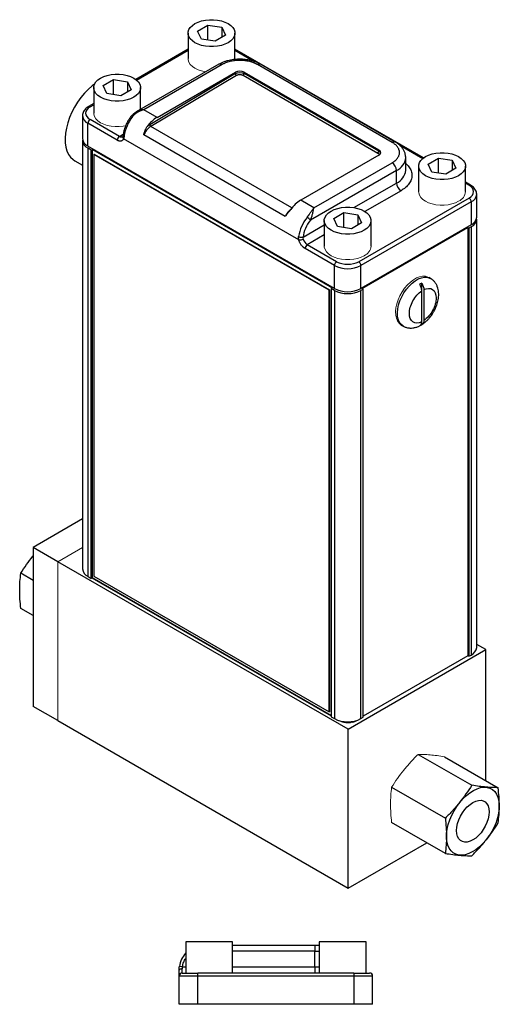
# Model space of a CAD drawing. Header units: inches. Extents: x 7 to 26.1, y 1 to 21.5.
# Tile 4 of 4: x 21.3 to 26.1, y 11.6 to 21.5. Entities that reach past the tile are written whole.
import ezdxf

# ---------------------------------------------------------------- set-up
doc = ezdxf.new("R2010")
doc.units = ezdxf.units.IN
doc.header["$MEASUREMENT"] = 0

msp = doc.modelspace()

# ---------------------------------------------------------------- linework, layer by layer
at = {"color": 7, "linetype": 'Continuous', "lineweight": 25}
for p, q in [((23.077, 21.347), (23.1791, 21.4059)), ((23.1791, 21.4059), (23.3185, 21.3843)), ((23.1791, 21.2565), (23.1791, 21.4059)), ((22.9821, 21.3254), (22.9821, 21.0703)), ((23.1144, 21.2665), (23.077, 21.347)), ((23.3558, 21.3039), (23.2538, 21.2449)), ((23.3185, 21.3843), (23.3558, 21.3039)), ((23.3185, 21.3843), (23.3185, 21.2823)), ((23.4508, 21.0703), (23.4508, 21.3254)), ((23.2538, 21.2449), (23.1144, 21.2665)), ((22.9821, 21.1649), (22.4578, 20.8623)), ((25.3369, 20.0761), (23.4508, 21.1649)), ((23.2905, 21.0138), (22.4633, 20.5362)), ((23.3218, 21.0107), (22.5387, 20.5586)), ((25.0238, 20.2322), (23.6753, 21.0107)), ((25.055, 20.2353), (23.7066, 21.0138)), ((23.4544, 20.9209), (22.5976, 20.4091)), ((23.4652, 20.9027), (22.6084, 20.3908)), ((22.6712, 20.4821), (23.4544, 20.9342)), ((23.4544, 20.9209), (23.4544, 20.9342)), ((23.5323, 20.9034), (24.8808, 20.1249)), ((23.5428, 20.9342), (24.8912, 20.1557)), ((23.5428, 20.9216), (23.5428, 20.9342)), ((24.8912, 20.1432), (23.5428, 20.9216)), ((22.1323, 20.8016), (22.2344, 20.8605)), ((22.1697, 20.7211), (22.1323, 20.8016)), ((22.2344, 20.8605), (22.3738, 20.839)), ((22.2344, 20.7111), (22.2344, 20.8605)), ((22.3738, 20.839), (22.4111, 20.7585)), ((22.3738, 20.839), (22.3738, 20.7369)), ((22.0374, 20.7801), (22.0374, 20.5249)), ((22.3091, 20.6996), (22.1697, 20.7211)), ((22.4111, 20.7585), (22.3091, 20.6996)), ((22.5061, 20.5609), (22.5061, 20.7801)), ((22.0374, 20.6196), (21.9865, 20.5902)), ((22.4671, 20.5383), (22.4636, 20.5358)), ((22.6712, 20.4821), (22.5387, 20.5586)), ((21.9251, 20.4994), (21.9251, 20.2693)), ((21.98, 20.1928), (21.98, 20.4228)), ((22.2735, 20.2534), (21.98, 20.4228)), ((22.2956, 20.2917), (22.0021, 20.4611)), ((23.9537, 19.4903), (22.538, 20.3075)), ((21.9253, 20.2497), (21.9253, 15.9629)), ((24.0901, 19.2547), (22.3357, 20.2675)), ((24.4457, 18.7694), (21.98, 20.1928)), ((22.0133, 20.154), (21.9804, 20.173)), ((21.9804, 15.8861), (21.9804, 20.173)), ((22.0133, 20.154), (22.0239, 20.1601)), ((22.0133, 15.8672), (22.0133, 20.154)), ((22.0239, 20.1601), (24.4231, 18.7751)), ((22.0239, 15.8733), (22.0239, 20.1601)), ((22.0391, 20.1105), (22.0462, 20.1146)), ((24.3938, 18.7512), (22.0391, 20.1105)), ((22.0391, 20.1105), (22.0391, 15.889)), ((24.8912, 20.1432), (24.8912, 20.1557)), ((21.848, 20.0479), (21.9253, 20.0033)), ((24.8912, 20.1047), (24.1081, 19.6526)), ((24.2407, 19.5761), (25.0238, 20.0281)), ((25.1595, 20.0792), (25.1579, 20.0974)), ((25.1595, 19.9526), (25.1595, 20.0792)), ((25.3836, 20.0154), (25.4857, 20.0743)), ((25.4209, 19.9349), (25.3836, 20.0154)), ((25.4857, 20.0743), (25.6251, 20.0528)), ((25.4857, 19.9249), (25.4857, 20.0743)), ((25.6251, 20.0528), (25.6624, 19.9723)), ((25.6251, 20.0528), (25.6251, 19.9507)), ((25.068, 19.9516), (24.2052, 19.4535)), ((25.068, 19.825), (25.068, 19.9516)), ((25.2886, 19.9939), (25.2886, 19.7387)), ((25.5604, 19.9134), (25.4209, 19.9349)), ((25.6624, 19.9723), (25.5604, 19.9134)), ((25.7574, 19.7387), (25.7574, 19.9939)), ((25.8082, 19.804), (25.7574, 19.8334)), ((24.2407, 19.5761), (24.1081, 19.6526)), ((25.7926, 19.6749), (24.6888, 19.0377)), ((25.8147, 19.6366), (24.7109, 18.9994)), ((25.8147, 19.6366), (25.8147, 19.4066)), ((25.8696, 19.4831), (25.8696, 19.7132)), ((24.4389, 19.4701), (24.541, 19.529)), ((24.541, 19.529), (24.6804, 19.5074)), ((24.541, 19.3796), (24.541, 19.529)), ((24.3439, 19.4485), (24.3439, 19.1933)), ((24.4763, 19.3896), (24.4389, 19.4701)), ((24.7177, 19.4269), (24.6157, 19.368)), ((24.6804, 19.5074), (24.7177, 19.4269)), ((24.6804, 19.5074), (24.6804, 19.4054)), ((24.8127, 19.1933), (24.8127, 19.4485)), ((25.8694, 15.1767), (25.8694, 19.4635)), ((24.6157, 19.368), (24.4763, 19.3896)), ((25.8147, 19.4066), (24.7109, 18.7694)), ((24.7236, 18.7694), (25.7807, 19.3796)), ((25.7807, 19.3796), (25.7914, 19.3735)), ((25.7807, 19.3796), (25.7807, 15.0928)), ((25.8143, 19.3868), (25.7914, 19.3735)), ((25.7914, 19.3735), (25.7914, 15.0867)), ((25.8143, 19.3868), (25.8143, 15.0999)), ((24.4457, 18.9994), (24.1523, 19.1688)), ((24.4678, 19.0377), (24.1744, 19.2071)), ((24.4457, 18.7694), (24.4457, 18.9994)), ((24.7109, 18.7694), (24.7109, 18.9994)), ((25.4074, 18.8697), (25.3897, 18.8799)), ((24.3938, 18.7512), (24.4008, 18.7553)), ((24.3938, 14.5297), (24.3938, 18.7512)), ((24.4231, 18.7751), (24.4125, 18.769)), ((24.4454, 18.75), (24.4125, 18.769)), ((24.4125, 18.769), (24.4125, 14.4821)), ((24.4454, 18.75), (24.4454, 14.4631)), ((24.7342, 18.7632), (24.7112, 18.75)), ((24.7112, 14.4631), (24.7112, 18.75)), ((24.7342, 18.7632), (24.7236, 18.7694)), ((24.7342, 14.4764), (24.7342, 18.7632)), ((25.3194, 18.7454), (25.3194, 18.8229)), ((25.3194, 18.436), (25.3194, 18.7454)), ((25.3406, 18.7576), (25.3406, 18.4483)), ((25.3194, 18.4075), (25.3194, 18.436)), ((25.1147, 18.4036), (25.1324, 18.3934)), ((21.9253, 16.4625), (21.4315, 16.1774)), ((21.4315, 16.1774), (21.4315, 14.5861)), ((21.6792, 16.0343), (21.4315, 16.1774)), ((21.4315, 16.0923), (21.429, 16.0893)), ((24.5828, 14.3581), (21.6792, 16.0343)), ((21.4315, 15.8473), (21.3076, 15.9188)), ((21.9804, 15.8861), (22.0133, 15.8672)), ((22.0239, 15.8733), (22.0133, 15.8672)), ((24.4125, 14.4944), (22.0239, 15.8733)), ((22.0391, 15.889), (24.3938, 14.5297)), ((21.4315, 15.4947), (21.3076, 15.5662)), ((25.9609, 15.1537), (25.8694, 15.2065)), ((24.5828, 14.3581), (25.9609, 15.1537)), ((25.7807, 15.0928), (24.7342, 14.4886)), ((25.7914, 15.0867), (25.7807, 15.0928)), ((25.7914, 15.0867), (25.8143, 15.0999)), ((25.9609, 13.8432), (25.9609, 15.1537)), ((21.6792, 14.4431), (21.4315, 14.5861)), ((24.4008, 14.5338), (24.3938, 14.5297)), ((21.6792, 14.4431), (24.5828, 12.7668)), ((24.4125, 14.4821), (24.4454, 14.4631)), ((24.7112, 14.4631), (24.7342, 14.4764)), ((24.5828, 12.7668), (24.5828, 14.3581)), ((25.283, 14.1055), (25.8203, 13.7954)), ((25.5474, 14.0819), (26.0847, 13.7717)), ((25.0185, 13.7765), (25.5558, 13.4664)), ((25.5558, 13.1137), (25.0185, 13.4239)), ((24.5828, 12.7668), (25.3698, 13.2211)), ((22.9574, 12.2285), (22.9574, 11.916)), ((23.1917, 12.2285), (22.9574, 12.2285)), ((23.4261, 12.2285), (23.1917, 12.2285)), ((23.4261, 11.916), (23.4261, 12.2285)), ((24.2934, 12.2285), (24.2934, 11.916)), ((24.5277, 12.2285), (24.2934, 12.2285)), ((24.7621, 12.2285), (24.5277, 12.2285)), ((24.7621, 11.916), (24.7621, 12.2285)), ((23.4261, 12.196), (24.2492, 12.196)), ((24.2492, 12.196), (24.2492, 12.1335)), ((24.2492, 12.196), (24.2934, 12.196)), ((24.2492, 11.9785), (24.2492, 12.1335)), ((22.9254, 11.9785), (22.8945, 11.9832)), ((22.923, 11.916), (22.923, 11.9569)), ((24.2492, 11.9785), (24.2492, 11.916)), ((23.0792, 11.8848), (22.8917, 11.8848)), ((22.8917, 11.603), (22.8917, 11.8848)), ((23.0792, 11.8848), (23.0792, 11.916)), ((24.6402, 11.916), (23.0792, 11.916)), ((24.6402, 11.8848), (23.0792, 11.8848)), ((23.0792, 11.603), (23.0792, 11.8848)), ((24.6402, 11.916), (24.6402, 11.8848)), ((24.8277, 11.8848), (24.6402, 11.8848)), ((24.6402, 11.8848), (24.6402, 11.603)), ((24.8277, 11.603), (24.8277, 11.8848)), ((23.0792, 11.603), (22.8917, 11.603)), ((24.6402, 11.603), (23.0792, 11.603)), ((24.8277, 11.603), (24.6402, 11.603))]:
    msp.add_line(p, q, dxfattribs=at)
at = {"color": 8, "linetype": 'Continuous', "lineweight": 25}
for p, q in [((22.4655, 20.8562), (22.9821, 21.1544)), ((23.4508, 21.1544), (23.6506, 21.039)), ((22.0021, 20.5887), (22.0374, 20.609)), ((22.2956, 20.2917), (22.3334, 20.3135)), ((24.0207, 19.5755), (22.6084, 20.3908)), ((25.0995, 20.2026), (25.3292, 20.07)), ((24.6414, 19.5788), (25.068, 19.825)), ((25.7574, 19.8228), (25.7926, 19.8025)), ((25.1122, 19.7485), (24.751, 19.54)), ((24.1319, 19.2846), (24.3439, 19.4071)), ((24.3439, 19.305), (24.1744, 19.2071)), ((24.4949, 14.4426), (24.4949, 14.4411)), ((24.2492, 12.1335), (23.4261, 12.1335)), ((24.2492, 12.1335), (24.2934, 12.1335)), ((22.9254, 11.9785), (22.9574, 11.9785)), ((23.4261, 11.9785), (24.2492, 11.9785)), ((24.2492, 11.9785), (24.2934, 11.9785))]:
    msp.add_line(p, q, dxfattribs=at)
at = {"color": 144, "linetype": 'Continuous', "lineweight": 18}
for p, q in [((23.4508, 21.0703), (23.4503, 21.0616)), ((24.4008, 18.7553), (22.0462, 20.1146)), ((24.4008, 14.5338), (24.4008, 18.7553)), ((21.9253, 16.1764), (21.6792, 16.0343)), ((21.6792, 16.0343), (21.6792, 14.4431)), ((22.0189, 15.8704), (24.4125, 14.4886)), ((24.4894, 14.4443), (24.4949, 14.4411)), ((24.6717, 14.4411), (24.6717, 14.4457))]:
    msp.add_line(p, q, dxfattribs=at)
at = {"color": 7, "linetype": 'Continuous', "lineweight": 25, "flags": 128}
for points in [[(23.3822, 21.2297), (23.3509, 21.2146), (23.3155, 21.2028), (23.2771, 21.1947), (23.2369, 21.1906), (23.196, 21.1906), (23.1558, 21.1947), (23.1174, 21.2028), (23.082, 21.2146), (23.0507, 21.2297), (23.0244, 21.2478), (23.004, 21.2682), (22.99, 21.2904), (22.9829, 21.3136), (22.9829, 21.3372), (22.99, 21.3604), (23.004, 21.3826), (23.0244, 21.403), (23.0507, 21.4211), (23.082, 21.4363), (23.1174, 21.448), (23.1558, 21.4561), (23.196, 21.4602), (23.2369, 21.4602), (23.2771, 21.4561), (23.3155, 21.448), (23.3509, 21.4363), (23.3822, 21.4211), (23.4084, 21.403), (23.4288, 21.3826), (23.4428, 21.3604), (23.4499, 21.3372), (23.4499, 21.3136), (23.4428, 21.2904), (23.4288, 21.2682), (23.4084, 21.2478), (23.3822, 21.2297)], [(22.4375, 20.6844), (22.4062, 20.6692), (22.3708, 20.6574), (22.3324, 20.6494), (22.2922, 20.6453), (22.2513, 20.6453), (22.2111, 20.6494), (22.1727, 20.6574), (22.1373, 20.6692), (22.106, 20.6844), (22.0797, 20.7025), (22.0593, 20.7229), (22.0453, 20.745), (22.0382, 20.7683), (22.0382, 20.7919), (22.0453, 20.8151), (22.0593, 20.8372), (22.0797, 20.8577), (22.106, 20.8757), (22.1373, 20.8909), (22.1727, 20.9027), (22.2111, 20.9108), (22.2513, 20.9148), (22.2922, 20.9148), (22.3324, 20.9108), (22.3708, 20.9027), (22.4062, 20.8909), (22.4375, 20.8757), (22.4637, 20.8577), (22.4841, 20.8372), (22.4981, 20.8151), (22.5052, 20.7919), (22.5052, 20.7683), (22.4981, 20.745), (22.4841, 20.7229), (22.4637, 20.7025), (22.4375, 20.6844)], [(22.045, 20.8143), (22.0219, 20.797), (21.9822, 20.7625), (21.944, 20.7234), (21.908, 20.6803), (21.8746, 20.6337), (21.8443, 20.5844), (21.8177, 20.5331), (21.7951, 20.4807), (21.7769, 20.4279), (21.7633, 20.3755), (21.7545, 20.3243), (21.7508, 20.275), (21.752, 20.2285), (21.7583, 20.1855), (21.7695, 20.1465), (21.7854, 20.1122), (21.8059, 20.0831), (21.8306, 20.0596), (21.848, 20.0479)], [(21.986, 20.5899), (21.9865, 20.5902), (21.9866, 20.5903)], [(25.6887, 19.8982), (25.6574, 19.883), (25.6221, 19.8712), (25.5837, 19.8632), (25.5434, 19.8591), (25.5026, 19.8591), (25.4623, 19.8632), (25.424, 19.8712), (25.3886, 19.883), (25.3573, 19.8982), (25.331, 19.9163), (25.3106, 19.9367), (25.2966, 19.9588), (25.2895, 19.9821), (25.2895, 20.0057), (25.2966, 20.0289), (25.3106, 20.051), (25.331, 20.0715), (25.3573, 20.0895), (25.3886, 20.1047), (25.424, 20.1165), (25.4623, 20.1246), (25.5026, 20.1286), (25.5434, 20.1286), (25.5837, 20.1246), (25.6221, 20.1165), (25.6574, 20.1047), (25.6887, 20.0895), (25.715, 20.0715), (25.7354, 20.051), (25.7494, 20.0289), (25.7565, 20.0057), (25.7565, 19.9821), (25.7494, 19.9588), (25.7354, 19.9367), (25.715, 19.9163), (25.6887, 19.8982)], [(24.744, 19.3528), (24.7127, 19.3377), (24.6774, 19.3259), (24.639, 19.3178), (24.5987, 19.3137), (24.5579, 19.3137), (24.5177, 19.3178), (24.4793, 19.3259), (24.4439, 19.3377), (24.4126, 19.3528), (24.3863, 19.3709), (24.3659, 19.3913), (24.3519, 19.4135), (24.3448, 19.4367), (24.3448, 19.4603), (24.3519, 19.4835), (24.3659, 19.5057), (24.3863, 19.5261), (24.4126, 19.5442), (24.4439, 19.5593), (24.4793, 19.5711), (24.5177, 19.5792), (24.5579, 19.5833), (24.5987, 19.5833), (24.639, 19.5792), (24.6774, 19.5711), (24.7127, 19.5593), (24.744, 19.5442), (24.7703, 19.5261), (24.7907, 19.5057), (24.8047, 19.4835), (24.8118, 19.4603), (24.8118, 19.4367), (24.8047, 19.4135), (24.7907, 19.3913), (24.7703, 19.3709), (24.744, 19.3528)], [(25.6995, 13.624), (25.7318, 13.6609), (25.766, 13.6937), (25.8014, 13.7217), (25.8374, 13.7443), (25.8733, 13.7613), (25.9083, 13.7721), (25.942, 13.7767), (25.9736, 13.775), (26.0025, 13.767), (26.0283, 13.7528), (26.0504, 13.7327), (26.0684, 13.7071), (26.0819, 13.6764), (26.0909, 13.6413), (26.095, 13.6023), (26.0941, 13.5603), (26.0884, 13.5159), (26.0779, 13.4701), (26.0628, 13.4236), (26.0434, 13.3774), (26.0201, 13.3323), (25.9932, 13.2891), (25.9633, 13.2486), (25.931, 13.2117), (25.8968, 13.1789), (25.8614, 13.1509), (25.8254, 13.1283), (25.7895, 13.1113), (25.7545, 13.1005), (25.7208, 13.0959), (25.6892, 13.0976), (25.6603, 13.1056), (25.6345, 13.1198), (25.6125, 13.1399), (25.5945, 13.1655), (25.5809, 13.1962), (25.5719, 13.2313), (25.5679, 13.2703), (25.5687, 13.3123), (25.5744, 13.3567), (25.5849, 13.4025), (25.6, 13.449), (25.6194, 13.4952), (25.6427, 13.5403), (25.6696, 13.5835), (25.6995, 13.624)], [(25.9722, 13.6114), (25.9841, 13.5887), (25.9915, 13.5613), (25.9939, 13.5301), (25.9915, 13.4961), (25.9841, 13.4603), (25.9722, 13.4237), (25.9559, 13.3875), (25.9359, 13.3528), (25.9127, 13.3207), (25.887, 13.292), (25.8596, 13.2678), (25.8314, 13.2486), (25.8032, 13.2352), (25.7758, 13.2278), (25.7501, 13.2269), (25.7269, 13.2322), (25.7069, 13.2438), (25.6907, 13.2612), (25.6787, 13.2839), (25.6713, 13.3113), (25.6689, 13.3425), (25.6713, 13.3765), (25.6787, 13.4123), (25.6907, 13.4489), (25.7069, 13.4851), (25.7269, 13.5198), (25.7501, 13.5519), (25.7758, 13.5806), (25.8032, 13.6048), (25.8314, 13.624), (25.8596, 13.6374), (25.887, 13.6448), (25.9127, 13.6458), (25.9359, 13.6404), (25.9559, 13.6288), (25.9722, 13.6114)], [(22.923, 11.9569), (22.9169, 11.9567), (22.911, 11.956), (22.9056, 11.955), (22.9009, 11.9537), (22.897, 11.9521), (22.8941, 11.9502), (22.8923, 11.9481), (22.8917, 11.946)]]:
    msp.add_lwpolyline(points, dxfattribs=at)
at = {"color": 144, "linetype": 'Continuous', "lineweight": 18, "flags": 128}
for points in [[(23.1607, 20.9388), (23.1558, 20.9396), (23.1174, 20.9476), (23.082, 20.9594), (23.0507, 20.9746), (23.0244, 20.9926), (23.004, 21.0131), (22.99, 21.0352), (22.9829, 21.0585), (22.9821, 21.0703)], [(22.3581, 20.3991), (22.3324, 20.3942), (22.2922, 20.3901), (22.2513, 20.3901), (22.2111, 20.3942), (22.1727, 20.4023), (22.1373, 20.4141), (22.106, 20.4292), (22.0797, 20.4473), (22.0593, 20.4677), (22.0453, 20.4899), (22.0382, 20.5131), (22.0374, 20.5249)], [(25.6887, 19.643), (25.6574, 19.6279), (25.6221, 19.6161), (25.5837, 19.608), (25.5434, 19.6039), (25.5026, 19.6039), (25.4623, 19.608), (25.424, 19.6161), (25.3886, 19.6279), (25.3573, 19.643), (25.331, 19.6611), (25.3106, 19.6815), (25.2966, 19.7037), (25.2895, 19.7269), (25.2886, 19.7387)], [(24.744, 19.0977), (24.7127, 19.0825), (24.6774, 19.0707), (24.639, 19.0626), (24.5987, 19.0585), (24.5579, 19.0585), (24.5177, 19.0626), (24.4793, 19.0707), (24.4439, 19.0825), (24.4126, 19.0977), (24.3863, 19.1157), (24.3659, 19.1361), (24.3519, 19.1583), (24.3448, 19.1815), (24.3439, 19.1933)], [(25.1147, 18.4036), (25.1119, 18.4052), (25.0922, 18.4218), (25.0765, 18.4441), (25.0654, 18.4714), (25.0591, 18.5032), (25.0579, 18.5386), (25.0617, 18.5767), (25.0704, 18.6164), (25.0838, 18.6568), (25.1016, 18.6968), (25.1232, 18.7354), (25.1483, 18.7715), (25.176, 18.8043), (25.2056, 18.8329), (25.2365, 18.8565), (25.2678, 18.8746), (25.2987, 18.8866), (25.3284, 18.8923), (25.3561, 18.8915), (25.3811, 18.8842), (25.3897, 18.8799)]]:
    msp.add_lwpolyline(points, dxfattribs=at)
at = {"color": 8, "linetype": 'Continuous', "lineweight": 25, "flags": 128}
for points in [[(22.4255, 20.4896), (22.4214, 20.4918), (22.4179, 20.4934), (22.4152, 20.4941), (22.4132, 20.4942), (22.4123, 20.4936)], [(22.3418, 20.2966), (22.3379, 20.2993), (22.335, 20.3022), (22.3332, 20.3052), (22.3325, 20.3082), (22.3326, 20.3094)], [(25.1321, 18.3935), (25.1296, 18.395), (25.1098, 18.4116), (25.0942, 18.4338), (25.0831, 18.4612), (25.0768, 18.493), (25.0756, 18.5284), (25.0793, 18.5665), (25.088, 18.6062), (25.1015, 18.6466), (25.1192, 18.6866), (25.1409, 18.7252), (25.1659, 18.7613), (25.1936, 18.7941), (25.2233, 18.8227), (25.2542, 18.8463), (25.2855, 18.8644), (25.3164, 18.8764), (25.3461, 18.8821), (25.3738, 18.8813), (25.3988, 18.874), (25.4074, 18.8697)]]:
    msp.add_lwpolyline(points, dxfattribs=at)
at = {"color": 8, "linetype": 'Continuous', "lineweight": 25}
for centre, radius, start, end in [((23.3035, 20.9851), 0.0314, 54.38242, 114.30712), ((23.6936, 20.9851), 0.0314, 65.69288, 125.61758), ((21.993, 20.5759), 0.0158, 54.42033, 113.8732), ((22.0191, 20.5089), 0.0945, 186.07259, 245.59234), ((22.3138, 20.3166), 0.0309, 233.74353, 294.83134), ((22.3503, 20.2848), 0.0226, 161.52345, 229.85113), ((25.0421, 20.2067), 0.0314, 65.76464, 125.61132), ((25.0068, 20.0921), 0.1533, 293.54155, 355.16732), ((25.0044, 19.9672), 0.1558, 294.07431, 354.60555), ((25.8018, 19.7897), 0.0157, 65.86382, 125.60267), ((25.7777, 19.7211), 0.0922, 293.66192, 355.36357), ((24.1325, 19.4116), 0.1953, 127.35759, 156.25764)]:
    msp.add_arc(centre, radius, start, end, dxfattribs=at)
at = {"color": 7, "linetype": 'Continuous', "lineweight": 25}
for centre, radius, start, end in [((23.4986, 20.8489), 0.0961, 62.60967, 117.39033), ((23.4777, 20.9224), 0.0234, 183.63885, 237.52085), ((23.5197, 20.9227), 0.0231, 303.22971, 357.34769), ((22.028, 20.4207), 0.048, 122.60548, 177.39452), ((22.739, 20.2389), 0.4014, 141.34696, 171.7316), ((22.8457, 20.1955), 0.3355, 121.32924, 144.46689), ((22.621, 20.4106), 0.0234, 183.63885, 237.52085), ((22.712, 20.2319), 0.1897, 123.11163, 156.52364), ((22.019, 20.2787), 0.0943, 185.6948, 245.62534), ((22.0155, 20.2554), 0.0896, 177.76601, 246.92774), ((22.3215, 20.2512), 0.048, 122.60548, 177.39452), ((24.8681, 20.1442), 0.0231, 303.22971, 357.34769), ((24.8815, 20.1302), 0.0273, 290.78342, 69.21658), ((24.972, 19.9472), 0.0961, 2.60548, 57.39452), ((25.1639, 19.8294), 0.0961, 182.60548, 237.39452), ((24.2825, 19.366), 0.3355, 121.32924, 144.46689), ((25.7667, 19.6345), 0.048, 2.60548, 57.39452), ((24.4852, 19.2308), 0.4014, 141.34696, 171.7316), ((24.108, 19.3715), 0.1272, 40.14892, 59.92062), ((25.7815, 19.4677), 0.0873, 292.05281, 3.25344), ((25.7758, 19.4925), 0.0943, 294.37466, 354.3052), ((24.1145, 19.3376), 0.0558, 241.59252, 288.18079), ((24.0955, 19.3306), 0.0761, 265.91885, 299.4458), ((24.2274, 19.2891), 0.0977, 194.68144, 237.11209), ((24.2003, 19.1667), 0.048, 122.60548, 177.39452), ((24.4937, 18.9972), 0.048, 122.60548, 177.39452), ((24.6629, 18.9972), 0.048, 2.60548, 57.39452), ((24.5783, 19.2553), 0.2882, 242.60967, 297.39033), ((24.5783, 19.0065), 0.289, 242.60967, 297.39033), ((24.5783, 19.0253), 0.2882, 242.60967, 297.39033), ((25.4286, 18.6091), 0.2401, 117.07345, 122.92117), ((25.1856, 18.6144), 0.2464, 298.93622, 302.87944), ((22.0194, 15.9723), 0.0946, 185.6948, 245.62534), ((25.7753, 15.1861), 0.0946, 294.37466, 354.3052), ((24.5783, 14.7197), 0.289, 242.60967, 297.39033), ((23.1417, 11.946), 0.25, 137.51889, 171.45585), ((22.923, 11.8848), 0.0312, 90, 180), ((24.7965, 11.8848), 0.0312, 0, 90)]:
    msp.add_arc(centre, radius, start, end, dxfattribs=at)
at = {"color": 144, "linetype": 'Continuous', "lineweight": 18}
for centre, radius, start, end in [((25.6402, 19.7503), 0.1177, 294.33324, 354.34662), ((24.6955, 19.2049), 0.1177, 294.33324, 354.34662), ((24.5833, 14.6117), 0.1921, 242.60967, 297.39033)]:
    msp.add_arc(centre, radius, start, end, dxfattribs=at)
at = {"color": 7, "linetype": 'Continuous', "lineweight": 25}
for points, knots in [([(23.4986, 21.0644), (23.4838, 21.0641), (23.4629, 21.0636), (23.4326, 21.0602), (23.4071, 21.0561), (23.3777, 21.0494), (23.3481, 21.0404), (23.3192, 21.0287), (23.2999, 21.0197), (23.291, 21.014), (23.2906, 21.0137)], [0, 0, 0, 0, 0.195182, 0.275014, 0.406801, 0.542651, 0.687531, 0.837832, 0.992304, 1, 1, 1, 1]), ([(23.6753, 21.0107), (23.6732, 21.0119), (23.6688, 21.0144), (23.662, 21.0179), (23.6549, 21.0213), (23.6477, 21.0245), (23.6362, 21.0293), (23.6198, 21.0351), (23.5977, 21.0414), (23.5743, 21.0464), (23.5414, 21.0514), (23.4986, 21.054), (23.4557, 21.0514), (23.4228, 21.0464), (23.3994, 21.0414), (23.3773, 21.0351), (23.3592, 21.0287), (23.3445, 21.0224), (23.3328, 21.0168), (23.3254, 21.0127), (23.3218, 21.0107)], [0, 0, 0, 0, 0.0233358, 0.0466288, 0.0699105, 0.0932121, 0.1165649, 0.1783022, 0.2400921, 0.3044035, 0.3687678, 0.5000056, 0.6312435, 0.695555, 0.7599192, 0.8216565, 0.8834464, 0.92231, 0.9611128, 1, 1, 1, 1]), ([(23.7065, 21.0137), (23.7061, 21.014), (23.6963, 21.0204), (23.6745, 21.0303), (23.6422, 21.0429), (23.6097, 21.0519), (23.5804, 21.0578), (23.5528, 21.0617), (23.5263, 21.064), (23.5078, 21.0643), (23.4986, 21.0644)], [0, 0, 0, 0, 0.007055, 0.180681, 0.348415, 0.50536, 0.647329, 0.75538, 0.877998, 1, 1, 1, 1]), ([(23.4652, 20.9027), (23.4661, 20.9032), (23.4681, 20.9044), (23.4715, 20.9059), (23.4755, 20.9074), (23.4817, 20.9093), (23.4896, 20.9108), (23.4988, 20.9113), (23.5079, 20.911), (23.5163, 20.9096), (23.5234, 20.9075), (23.5283, 20.9055), (23.531, 20.9041), (23.5323, 20.9034)], [0, 0, 0, 0, 0.052807, 0.110427, 0.172871, 0.240209, 0.391537, 0.500059, 0.608835, 0.759895, 0.848708, 0.928714, 1, 1, 1, 1]), ([(21.9868, 20.59), (21.9848, 20.589), (21.976, 20.5843), (21.9626, 20.574), (21.9473, 20.5589), (21.9352, 20.5415), (21.9277, 20.5219), (21.9243, 20.5072), (21.9253, 20.4994), (21.9254, 20.4987)], [0, 0, 0, 0, 0.051844, 0.231733, 0.414722, 0.599933, 0.787661, 0.981095, 1, 1, 1, 1]), ([(22.4632, 20.5362), (22.4539, 20.5304), (22.4346, 20.5184), (22.4199, 20.502), (22.4123, 20.4936)], [0, 0, 0, 0, 0.487188, 1, 1, 1, 1]), ([(22.5387, 20.5586), (22.5367, 20.558), (22.5315, 20.5565), (22.5211, 20.5531), (22.5071, 20.5479), (22.4917, 20.541), (22.4766, 20.533), (22.4626, 20.5243), (22.4505, 20.5151), (22.4406, 20.5064), (22.4326, 20.4983), (22.4279, 20.4925), (22.4255, 20.4896)], [0, 0, 0, 0, 0.046628, 0.125031, 0.250332, 0.385259, 0.500578, 0.630246, 0.749651, 0.835735, 0.91911, 1, 1, 1, 1]), ([(22.3801, 20.446), (22.3738, 20.4343), (22.3649, 20.4179), (22.3542, 20.3928), (22.3463, 20.3713), (22.3391, 20.3458), (22.3344, 20.3249), (22.3332, 20.3128), (22.3329, 20.3093)], [0, 0, 0, 0, 0.263358, 0.370439, 0.546943, 0.728274, 0.920983, 1, 1, 1, 1]), ([(22.4124, 20.4936), (22.4087, 20.4889), (22.3971, 20.4739), (22.387, 20.4574), (22.3801, 20.446)], [0, 0, 0, 0, 0.31291, 1, 1, 1, 1]), ([(22.3326, 20.3092), (22.332, 20.3052), (22.3309, 20.2982), (22.3295, 20.2939), (22.3288, 20.2921)], [0, 0, 0, 0, 0.5696093, 1, 1, 1, 1]), ([(22.538, 20.3075), (22.5388, 20.3106), (22.5401, 20.3161), (22.5421, 20.3234), (22.5445, 20.3315), (22.5474, 20.3405), (22.5515, 20.3515), (22.5561, 20.3623), (22.5614, 20.3728), (22.5668, 20.3821), (22.5708, 20.3878), (22.5727, 20.3905)], [0, 0, 0, 0, 0.103438, 0.18667, 0.249696, 0.381921, 0.499629, 0.640136, 0.770202, 0.890058, 1, 1, 1, 1]), ([(22.3357, 20.2675), (22.3352, 20.2664), (22.3342, 20.2641), (22.3326, 20.261), (22.3307, 20.2581), (22.3286, 20.2555), (22.325, 20.2518), (22.3196, 20.2479), (22.3115, 20.245), (22.3026, 20.244), (22.2941, 20.2451), (22.2866, 20.2473), (22.2801, 20.2499), (22.2757, 20.2522), (22.2735, 20.2534)], [0, 0, 0, 0, 0.048984, 0.097724, 0.14639, 0.195159, 0.244202, 0.372023, 0.500031, 0.627852, 0.755859, 0.837333, 0.918445, 1, 1, 1, 1]), ([(22.3287, 20.292), (22.3283, 20.291), (22.3273, 20.2887), (22.3269, 20.2887), (22.3268, 20.2886), (22.3267, 20.2886)], [0, 0, 0, 0, 0.326552, 0.815866, 1, 1, 1, 1]), ([(22.3418, 20.2966), (22.3415, 20.2948), (22.341, 20.2911), (22.3402, 20.2859), (22.3393, 20.2809), (22.3382, 20.2762), (22.337, 20.2717), (22.3361, 20.2689), (22.3357, 20.2675)], [0, 0, 0, 0, 0.168935, 0.33636, 0.502722, 0.668475, 0.834081, 1, 1, 1, 1]), ([(25.0238, 20.0281), (25.0259, 20.0294), (25.0302, 20.0319), (25.0363, 20.0359), (25.0421, 20.0399), (25.0477, 20.0441), (25.056, 20.0508), (25.0661, 20.0602), (25.077, 20.073), (25.0857, 20.0864), (25.0943, 20.1055), (25.0988, 20.1302), (25.0943, 20.1549), (25.0857, 20.1739), (25.077, 20.1874), (25.0661, 20.2002), (25.0549, 20.2106), (25.0441, 20.2191), (25.0344, 20.2259), (25.0273, 20.2301), (25.0238, 20.2322)], [0, 0, 0, 0, 0.023336, 0.046629, 0.069911, 0.093212, 0.116565, 0.178302, 0.240092, 0.304403, 0.368768, 0.500006, 0.631244, 0.695555, 0.759919, 0.821657, 0.883446, 0.92231, 0.961113, 1, 1, 1, 1]), ([(25.1589, 20.0792), (25.1591, 20.0818), (25.1599, 20.0946), (25.1553, 20.1171), (25.1451, 20.1454), (25.1293, 20.1716), (25.1085, 20.1958), (25.0838, 20.2175), (25.0645, 20.2294), (25.055, 20.2353)], [0, 0, 0, 0, 0.040935, 0.202337, 0.355948, 0.514044, 0.676693, 0.841874, 1, 1, 1, 1]), ([(25.8693, 19.7138), (25.8689, 19.7207), (25.868, 19.735), (25.8593, 19.7555), (25.846, 19.7745), (25.8289, 19.791), (25.8148, 19.7998), (25.8081, 19.8039)], [0, 0, 0, 0, 0.1899824, 0.3919799, 0.5993927, 0.8086671, 1, 1, 1, 1]), ([(24.0095, 19.561), (24.0082, 19.5593), (24.0055, 19.5557), (24.0012, 19.5502), (23.9966, 19.5444), (23.9917, 19.5384), (23.9866, 19.532), (23.9808, 19.5249), (23.9742, 19.5168), (23.9676, 19.5086), (23.9606, 19.4997), (23.9562, 19.4938), (23.9537, 19.4903)], [0, 0, 0, 0, 0.072212, 0.148782, 0.229807, 0.315373, 0.405551, 0.500401, 0.618084, 0.750325, 0.85242, 1, 1, 1, 1]), ([(24.1717, 19.4816), (24.1731, 19.4833), (24.1758, 19.4868), (24.1798, 19.4921), (24.1838, 19.4974), (24.1877, 19.5028), (24.1933, 19.5106), (24.2005, 19.521), (24.2088, 19.533), (24.217, 19.545), (24.2249, 19.5561), (24.2319, 19.5655), (24.2371, 19.5719), (24.2397, 19.5749), (24.2407, 19.5761)], [0, 0, 0, 0, 0.0482501, 0.0973629, 0.1473893, 0.1983776, 0.2503736, 0.3697607, 0.4994377, 0.6147409, 0.7496762, 0.8749733, 0.9533787, 1, 1, 1, 1]), ([(24.2052, 19.4535), (24.2061, 19.4554), (24.208, 19.4592), (24.2107, 19.465), (24.2131, 19.4708), (24.2153, 19.4765), (24.2174, 19.4822), (24.2206, 19.4918), (24.2245, 19.5052), (24.2275, 19.5166), (24.2292, 19.5237), (24.2301, 19.5277), (24.2316, 19.5341), (24.2335, 19.5427), (24.2357, 19.5531), (24.2381, 19.5648), (24.2398, 19.5721), (24.2407, 19.5761)], [0, 0, 0, 0, 0.043024, 0.085359, 0.12712, 0.168405, 0.209294, 0.249847, 0.375777, 0.498984, 0.50988, 0.541323, 0.593059, 0.664795, 0.756367, 0.867909, 1, 1, 1, 1]), ([(24.0901, 19.2547), (24.0897, 19.2566), (24.0888, 19.2604), (24.088, 19.2661), (24.0874, 19.2717), (24.0872, 19.2774), (24.0874, 19.283), (24.0878, 19.2867), (24.088, 19.2886)], [0, 0, 0, 0, 0.1659192, 0.3315248, 0.4972784, 0.6636401, 0.8310651, 1, 1, 1, 1]), ([(24.1523, 19.1688), (24.151, 19.1696), (24.1483, 19.1712), (24.1444, 19.1739), (24.1405, 19.1768), (24.1367, 19.1799), (24.1308, 19.1852), (24.1232, 19.1931), (24.1142, 19.2043), (24.1062, 19.2165), (24.1002, 19.2278), (24.0957, 19.2378), (24.0925, 19.2463), (24.0909, 19.2519), (24.0901, 19.2547)], [0, 0, 0, 0, 0.048984, 0.097724, 0.14639, 0.195159, 0.244202, 0.372023, 0.500031, 0.627852, 0.755859, 0.837333, 0.918445, 1, 1, 1, 1]), ([(25.4385, 18.5342), (25.4454, 18.547), (25.455, 18.5648), (25.4663, 18.592), (25.4744, 18.615), (25.4819, 18.6425), (25.4871, 18.6712), (25.4896, 18.7008), (25.4889, 18.7306), (25.4846, 18.76), (25.4762, 18.7882), (25.4636, 18.8145), (25.4466, 18.8381), (25.4277, 18.857), (25.4132, 18.8655), (25.4071, 18.8691)], [0, 0, 0, 0, 0.106361, 0.148153, 0.217397, 0.288565, 0.364495, 0.443422, 0.524728, 0.607481, 0.690713, 0.773696, 0.856359, 0.939388, 1, 1, 1, 1]), ([(25.3194, 18.436), (25.2857, 18.4197), (25.2542, 18.4192), (25.2084, 18.45), (25.1956, 18.4802), (25.1956, 18.5583), (25.2084, 18.6032), (25.2542, 18.687), (25.2857, 18.7228), (25.3194, 18.7454)], [0, 0, 0, 0, 0.25, 0.25, 0.5, 0.5, 0.75, 0.75, 1, 1, 1, 1]), ([(25.3194, 18.7454), (25.3194, 18.7504), (25.3189, 18.7557), (25.317, 18.7665), (25.3156, 18.7722), (25.3102, 18.789), (25.3048, 18.8002), (25.2981, 18.8107)], [0, 0, 0, 0, 0.25, 0.25, 0.5, 0.5, 1, 1, 1, 1]), ([(25.3194, 18.8229), (25.3227, 18.8177), (25.3257, 18.8123), (25.3309, 18.8013), (25.3332, 18.7957), (25.3386, 18.7789), (25.3406, 18.7677), (25.3406, 18.7576)], [0, 0, 0, 0, 0.25, 0.25, 0.5, 0.5, 1, 1, 1, 1]), ([(25.3406, 18.7576), (25.3743, 18.774), (25.4057, 18.7745), (25.4516, 18.7437), (25.4643, 18.7134), (25.4643, 18.6354), (25.4516, 18.5904), (25.4057, 18.5066), (25.3743, 18.4708), (25.3406, 18.4483)], [0, 0, 0, 0, 0.25, 0.25, 0.5, 0.5, 0.75, 0.75, 1, 1, 1, 1]), ([(25.3241, 18.4101), (25.3328, 18.4161), (25.35, 18.4279), (25.3733, 18.449), (25.3927, 18.4696), (25.4092, 18.4899), (25.4242, 18.5106), (25.4336, 18.5261), (25.4385, 18.5342)], [0, 0, 0, 0, 0.19593, 0.386761, 0.562196, 0.692412, 0.838433, 1, 1, 1, 1]), ([(25.2981, 18.3953), (25.3015, 18.3966), (25.3045, 18.3985), (25.3097, 18.4035), (25.312, 18.4065), (25.3174, 18.417), (25.3194, 18.4259), (25.3194, 18.436)], [0, 0, 0, 0, 0.25, 0.25, 0.5, 0.5, 1, 1, 1, 1]), ([(25.3406, 18.4483), (25.3406, 18.4432), (25.3401, 18.4385), (25.3383, 18.4298), (25.3368, 18.4258), (25.3314, 18.4153), (25.326, 18.4102), (25.3194, 18.4075)], [0, 0, 0, 0, 0.25, 0.25, 0.5, 0.5, 1, 1, 1, 1]), ([(25.1323, 18.3941), (25.1347, 18.3925), (25.1458, 18.3852), (25.169, 18.3774), (25.2, 18.3723), (25.2317, 18.3735), (25.2627, 18.3804), (25.2869, 18.3889), (25.3002, 18.3965), (25.3036, 18.3985)], [0, 0, 0, 0, 0.049722, 0.223102, 0.406959, 0.577992, 0.755301, 0.936868, 1, 1, 1, 1]), ([(21.3076, 15.9188), (21.3264, 15.9475), (21.3641, 16.0049), (21.406, 16.0629), (21.4302, 16.0911), (21.4315, 16.0926)], [0, 0, 0, 0, 0.485225, 0.972421, 1, 1, 1, 1]), ([(21.3076, 15.5662), (21.3042, 15.5975), (21.3014, 15.6285), (21.2976, 15.6895), (21.2956, 15.7494), (21.2976, 15.807), (21.3014, 15.8636), (21.3042, 15.8914), (21.3076, 15.9188)], [0, 0, 0, 0, 0.25, 0.25, 0.5, 0.75, 0.75, 1, 1, 1, 1]), ([(25.8203, 13.7954), (25.8016, 13.766), (25.7824, 13.737), (25.7421, 13.68), (25.7, 13.624), (25.6539, 13.5703), (25.6061, 13.5176), (25.5813, 13.4918), (25.5558, 13.4664)], [0, 0, 0, 0, 0.25, 0.25, 0.5, 0.75, 0.75, 1, 1, 1, 1]), ([(26.0847, 13.7717), (26.0661, 13.7717), (26.0468, 13.7721), (26.0065, 13.7739), (25.9645, 13.7766), (25.9184, 13.7817), (25.8705, 13.7879), (25.8457, 13.7914), (25.8203, 13.7954)], [0, 0, 0, 0, 0.25, 0.25, 0.5, 0.75, 0.75, 1, 1, 1, 1]), ([(26.0847, 13.4191), (26.0881, 13.4465), (26.0909, 13.4743), (26.0947, 13.5309), (26.0967, 13.5885), (26.0947, 13.6484), (26.0909, 13.7094), (26.0881, 13.7404), (26.0847, 13.7717)], [0, 0, 0, 0, 0.25, 0.25, 0.5, 0.75, 0.75, 1, 1, 1, 1]), ([(25.5558, 13.4664), (25.5592, 13.435), (25.562, 13.404), (25.5658, 13.3431), (25.5678, 13.2831), (25.5658, 13.2255), (25.562, 13.1689), (25.5592, 13.1412), (25.5558, 13.1137)], [0, 0, 0, 0, 0.25, 0.25, 0.5, 0.75, 0.75, 1, 1, 1, 1]), ([(25.8203, 13.0901), (25.8457, 13.1155), (25.8705, 13.1414), (25.9184, 13.194), (25.9645, 13.2477), (26.0065, 13.3037), (26.0468, 13.3607), (26.0661, 13.3897), (26.0847, 13.4191)], [0, 0, 0, 0, 0.25, 0.25, 0.5, 0.75, 0.75, 1, 1, 1, 1]), ([(25.5558, 13.1137), (25.5813, 13.1098), (25.6061, 13.1062), (25.6539, 13.1001), (25.7, 13.095), (25.7421, 13.0922), (25.7824, 13.0905), (25.8016, 13.0901), (25.8203, 13.0901)], [0, 0, 0, 0, 0.25, 0.25, 0.5, 0.75, 0.75, 1, 1, 1, 1]), ([(22.8917, 11.946), (22.8918, 11.948), (22.8918, 11.952), (22.892, 11.9582), (22.8924, 11.9643), (22.8929, 11.9706), (22.8936, 11.9769), (22.8942, 11.9811), (22.8945, 11.9832)], [0, 0, 0, 0, 0.1659192, 0.3315248, 0.4972784, 0.6636401, 0.8310651, 1, 1, 1, 1]), ([(22.8917, 11.8848), (22.8917, 11.8848), (22.8917, 11.8849), (22.8917, 11.8854), (22.8917, 11.8862), (22.8917, 11.8874), (22.8917, 11.8896), (22.8917, 11.8939), (22.8917, 11.9013), (22.8917, 11.9106), (22.8917, 11.9202), (22.8917, 11.9293), (22.8917, 11.9374), (22.8917, 11.9432), (22.8917, 11.946)], [0, 0, 0, 0, 0.048984, 0.097724, 0.14639, 0.195159, 0.244202, 0.372023, 0.500031, 0.627852, 0.755859, 0.837333, 0.918445, 1, 1, 1, 1])]:
    msp.add_open_spline(points, degree=3, knots=knots, dxfattribs=at)
for points in [[(23.4544, 20.9209), (23.4784, 20.9352), (23.5187, 20.9355), (23.5428, 20.9216)], [(22.0021, 20.5887), (21.9412, 20.5535), (21.9412, 20.4963), (22.0021, 20.4611)], [(22.5727, 20.3905), (22.5808, 20.3978), (22.5892, 20.404), (22.5976, 20.4091)], [(25.7926, 19.6749), (25.8536, 19.7101), (25.8536, 19.7673), (25.7926, 19.8025)], [(24.2052, 19.4535), (24.1656, 19.4032), (24.1388, 19.3413), (24.1319, 19.2846)], [(24.1319, 19.2846), (24.1307, 19.2779), (24.1311, 19.2712), (24.1329, 19.2644)], [(24.4678, 19.0377), (24.5288, 19.0025), (24.6278, 19.0025), (24.6888, 19.0377)], [(22.9254, 11.9785), (22.9238, 11.9711), (22.923, 11.9639), (22.923, 11.9569)], [(22.923, 11.916), (22.923, 11.916), (22.993, 11.916), (23.0792, 11.916)], [(24.6402, 11.916), (24.7265, 11.916), (24.7965, 11.916), (24.7965, 11.916)]]:
    msp.add_open_spline(points, degree=3, dxfattribs=at)
at = {"color": 8, "linetype": 'Continuous', "lineweight": 25}
for points, knots in [([(22.5387, 20.5586), (22.5359, 20.5584), (22.5305, 20.5579), (22.5227, 20.5568), (22.5155, 20.5555), (22.5087, 20.554), (22.5026, 20.5524), (22.4969, 20.5508), (22.4918, 20.5491), (22.4871, 20.5474), (22.483, 20.5458), (22.4794, 20.5443), (22.4763, 20.5429), (22.4736, 20.5417), (22.4714, 20.5406), (22.4697, 20.5397), (22.4684, 20.5391), (22.4676, 20.5386), (22.4672, 20.5384), (22.4671, 20.5383)], [0, 0, 0, 0, 0.1119893, 0.2170493, 0.3153207, 0.4069138, 0.4919102, 0.5703651, 0.6423096, 0.7077537, 0.7666892, 0.8190939, 0.8649352, 0.9041741, 0.9367689, 0.9626792, 0.9818739, 0.9943237, 1, 1, 1, 1]), ([(24.8808, 20.1249), (24.8846, 20.1222), (24.8904, 20.118), (24.8939, 20.111), (24.895, 20.1068), (24.8946, 20.1045), (24.8945, 20.1041)], [0, 0, 0, 0, 0.453791, 0.700432, 0.947617, 1, 1, 1, 1]), ([(24.9076, 20.1245), (24.9063, 20.1278), (24.9037, 20.1349), (24.8955, 20.1403), (24.8912, 20.1432)], [0, 0, 0, 0, 0.468618, 1, 1, 1, 1]), ([(25.1595, 20.0206), (25.1708, 20.0098), (25.1952, 19.9865), (25.2165, 19.9459), (25.2247, 19.9016), (25.218, 19.8645), (25.2051, 19.8359), (25.1876, 19.8092), (25.159, 19.7786), (25.1275, 19.7583), (25.1122, 19.7485)], [0, 0, 0, 0, 0.127581, 0.275207, 0.425966, 0.576726, 0.650614, 0.724542, 0.866276, 1, 1, 1, 1]), ([(22.9254, 11.9785), (22.9286, 11.9942), (22.9347, 12.024), (22.9501, 12.0502), (22.9574, 12.0627)], [0, 0, 0, 0, 0.523932, 1, 1, 1, 1])]:
    msp.add_open_spline(points, degree=3, knots=knots, dxfattribs=at)
at = {"color": 144, "linetype": 'Continuous', "lineweight": 18}
for points in [[(25.0185, 13.7765), (25.0371, 13.8059), (25.0564, 13.8349), (25.0967, 13.892), (25.1388, 13.948), (25.1849, 14.0016), (25.2327, 14.0543), (25.2575, 14.0801), (25.283, 14.1055)], [(25.283, 14.1055), (25.3016, 14.1055), (25.3209, 14.1052), (25.3612, 14.1034), (25.4033, 14.1006), (25.4493, 14.0955), (25.4972, 14.0894), (25.522, 14.0858), (25.5474, 14.0819)], [(25.0185, 13.4239), (25.0151, 13.4553), (25.0123, 13.4862), (25.0086, 13.5472), (25.0065, 13.6071), (25.0086, 13.6648), (25.0123, 13.7213), (25.0151, 13.7491), (25.0185, 13.7765)]]:
    msp.add_open_spline(points, degree=3, knots=[0, 0, 0, 0, 0.25, 0.25, 0.5, 0.75, 0.75, 1, 1, 1, 1], dxfattribs=at)

doc.saveas('drawing.dxf')
